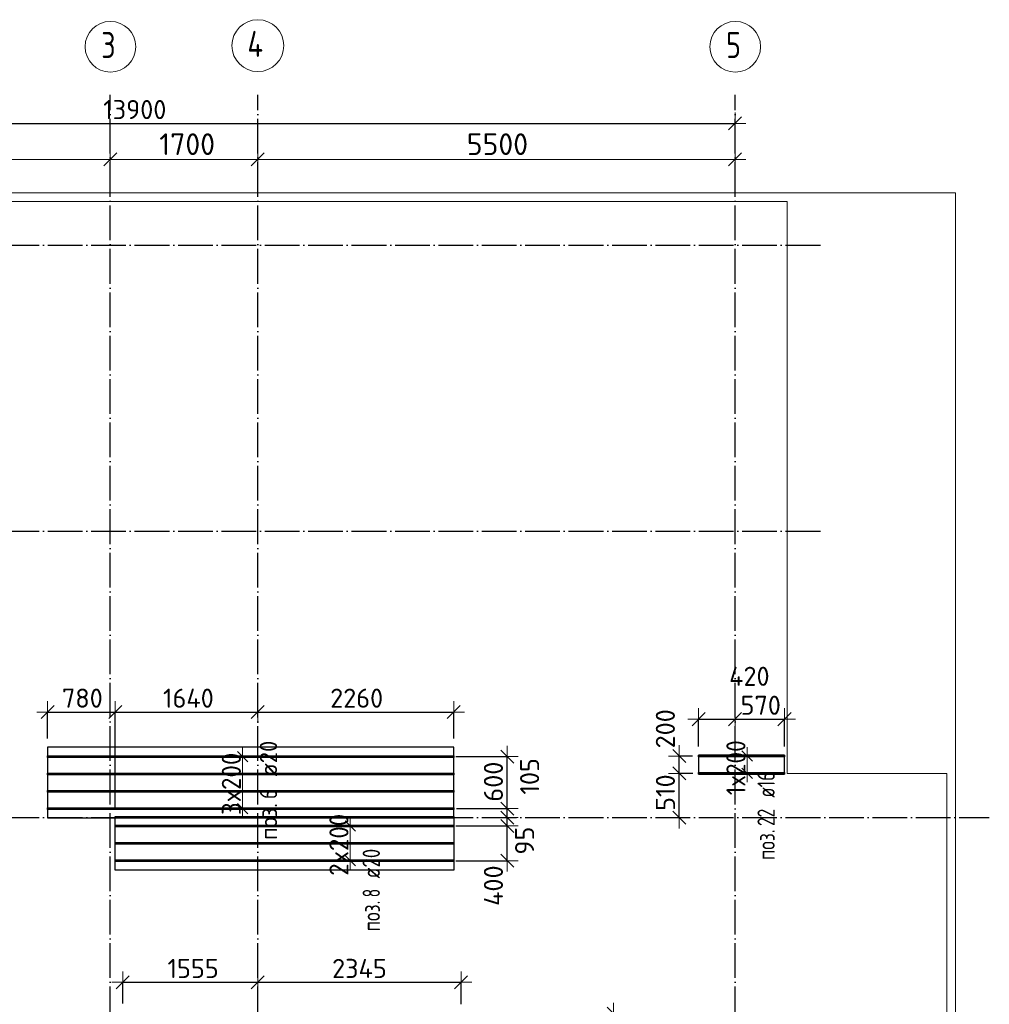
# Model space of a CAD drawing. Header units: millimetres. Extents: x -3725 to 93325, y -74170 to 82591.
# Tile 21 of 133: x 35657 to 46830, y 29029 to 40377. Entities that reach past the tile are written whole.
import ezdxf

# ---------------------------------------------------------------- set-up
doc = ezdxf.new("R2010")
doc.units = ezdxf.units.MM
doc.header["$PDMODE"] = 65
for name, pattern in [('______11', [500, 400, -50, 0, -50]), ('______3', [500, 400, -100]), ('______5', [1100, 800, -100, 100, -100])]:
    doc.linetypes.add(name, pattern=pattern)
for name, color, linetype, lineweight in [('Standard', 7, 'Continuous', 25), ('Балка_ общее', 7, '______3', 13), ('Размерная линия_ общее', 7, 'Continuous', 13), ('Фундамент (1)', 7, 'Continuous', 35)]:
    doc.layers.add(name, color=color, linetype=linetype, lineweight=lineweight)
doc.layers.add('Арм.стержн. Доп. Арм. ниж.зоны Х', color=7, linetype='Continuous', lineweight=35, true_color=0xff1cff)
doc.layers.add('Осевая линия_ общее', color=7, linetype='______5', lineweight=13, true_color=0xa0a0a0)
doc.styles.add('ISOCPEUR', font='ISOCPEUR')
doc.dimstyles.new('DIMSTYLE_18', dxfattribs={"dimtxt": 220, "dimasz": 250, "dimexe": 0, "dimexo": 0, "dimgap": 110, "dimtad": 2, "dimdec": 0, "dimrnd": 1, "dimzin": 12, "dimdsep": 46, "dimtxsty": 'ISOCPEUR', "dimblk1": 'ALL_ML_STRICH', "dimblk2": 'ALL_ML_STRICH', "dimsah": 1, "dimcen": 0, "dimclrd": 7, "dimclre": 256, "dimclrt": 7, "dimadec": 0, "dimazin": 0, "dimtfac": 1, "dimtdec": 0, "dimtix": 1, "dimtmove": 2, "dimatfit": 3, "dimfxl": 0, "dimtzin": 0, "dimlwd": 0, "dimlwe": -3, "dimarcsym": 0})
doc.dimstyles.new('DIMSTYLE_3', dxfattribs={"dimtxt": 220, "dimasz": 250, "dimexe": 0, "dimexo": 0, "dimgap": 110, "dimtad": 2, "dimdec": 0, "dimrnd": 5, "dimzin": 12, "dimdsep": 46, "dimtxsty": 'ISOCPEUR', "dimblk1": 'ALL_ML_STRICH', "dimblk2": 'ALL_ML_STRICH', "dimsah": 1, "dimcen": 0, "dimclrd": 7, "dimclre": 256, "dimclrt": 7, "dimadec": 0, "dimazin": 0, "dimtfac": 1, "dimtdec": 0, "dimtix": 1, "dimtmove": 2, "dimatfit": 3, "dimfxl": 0, "dimtzin": 0, "dimlwd": 0, "dimlwe": -3, "dimarcsym": 0})
doc.dimstyles.new('DIMSTYLE_5', dxfattribs={"dimtxt": 220, "dimasz": 250, "dimexe": 0, "dimexo": 0, "dimgap": 110, "dimtad": 2, "dimdec": 0, "dimrnd": 5, "dimzin": 12, "dimdsep": 46, "dimtxsty": 'ISOCPEUR', "dimblk1": 'ALL_ML_STRICH', "dimblk2": 'ALL_ML_STRICH', "dimsah": 1, "dimcen": 0, "dimclrd": 7, "dimclre": 256, "dimclrt": 7, "dimadec": 0, "dimazin": 0, "dimtfac": 1, "dimtdec": 0, "dimtix": 1, "dimtmove": 2, "dimatfit": 3, "dimfxl": 0, "dimtvp": 1.2, "dimtzin": 0, "dimlwd": 0, "dimlwe": -3, "dimarcsym": 0})
doc.dimstyles.new('DIMSTYLE_7', dxfattribs={"dimtxt": 250, "dimasz": 250, "dimexe": 0, "dimexo": 0, "dimgap": 125, "dimtad": 2, "dimdec": 0, "dimrnd": 5, "dimzin": 12, "dimdsep": 46, "dimtxsty": 'ISOCPEUR', "dimblk1": 'ALL_ML_STRICH', "dimblk2": 'ALL_ML_STRICH', "dimsah": 1, "dimcen": 0, "dimclrd": 7, "dimclre": 256, "dimclrt": 7, "dimadec": 0, "dimazin": 0, "dimtfac": 1, "dimtdec": 0, "dimtix": 1, "dimtmove": 2, "dimatfit": 3, "dimfxl": 0, "dimtzin": 0, "dimlwd": 0, "dimlwe": -3, "dimarcsym": 0})
doc.dimstyles.new('DIMSTYLE_9', dxfattribs={"dimtxt": 220, "dimasz": 250, "dimexe": 0, "dimexo": 0, "dimgap": 110, "dimtad": 0, "dimdec": 0, "dimrnd": 5, "dimzin": 12, "dimdsep": 46, "dimtxsty": 'ISOCPEUR', "dimblk1": 'ALL_ML_STRICH', "dimblk2": 'ALL_ML_STRICH', "dimsah": 1, "dimcen": 0, "dimclrd": 7, "dimclre": 256, "dimclrt": 7, "dimadec": 0, "dimazin": 0, "dimtfac": 1, "dimtdec": 0, "dimtix": 1, "dimtmove": 2, "dimatfit": 3, "dimfxl": 0, "dimtvp": 1.2, "dimtzin": 0, "dimlwd": 0, "dimlwe": -3, "dimarcsym": 0})

# ---------------------------------------------------------------- blocks, each defined once
blk = doc.blocks.new('ALL_ML_STRICH')
at = {"color": 0, "linetype": 'ByBlock', "lineweight": -2}
for p, q in [((0, -0.5), (0, 0.5)), ((-1, 0), (0.5, 0)), ((-0.3, -0.3), (0.3, 0.3))]:
    blk.add_line(p, q, dxfattribs=at)
blk = doc.blocks.new('*D46')
at = {"layer": 'DEFPOINTS', "color": 7, "linetype": 'Continuous', "lineweight": 13, "transparency": 33554687}
for p in [(31200, 38767), (31200, 38758), (36700, 38799)]:
    blk.add_point(p, dxfattribs=at)
at = {"layer": 'Балка_ общее', "color": 251, "linetype": 'Continuous', "lineweight": -2, "true_color": 0x656565, "transparency": 33554687}
for p, q in [((31200, 38768), (31200, 38767)), ((36700, 38809), (36700, 38767))]:
    blk.add_line(p, q, dxfattribs=at)
at = {"layer": 'Балка_ общее', "color": 7, "linetype": 'Continuous', "lineweight": -2, "transparency": 33554687}
blk.add_line((31200, 38767), (36700, 38767), dxfattribs=at)
at = {"layer": 'Балка_ общее', "color": 7, "linetype": 'Continuous', "lineweight": 13, "transparency": 33554687, "xscale": 250, "yscale": 250, "zscale": 250, "rotation": 180}
blk.add_blockref('ALL_ML_STRICH', (31200, 38767), dxfattribs=at)
at = {"layer": 'Балка_ общее', "color": 7, "linetype": 'Continuous', "lineweight": 13, "transparency": 33554687, "xscale": 250, "yscale": 250, "zscale": 250}
blk.add_blockref('ALL_ML_STRICH', (36700, 38767), dxfattribs=at)
at = {"layer": 'Балка_ общее', "color": 7, "linetype": 'Continuous', "lineweight": 13, "transparency": 33554687, "insert": (33962, 38942), "char_height": 250, "width": 1000, "attachment_point": 5, "style": 'ISOCPEUR'}
blk.add_mtext('\\A1;{5500}', dxfattribs=at)
blk = doc.blocks.new('*D47')
at = {"layer": 'DEFPOINTS', "color": 7, "linetype": 'Continuous', "lineweight": 13, "transparency": 33554687}
for p in [(36700, 38799), (36700, 38767), (38400, 38758)]:
    blk.add_point(p, dxfattribs=at)
at = {"layer": 'Балка_ общее', "color": 251, "linetype": 'Continuous', "lineweight": -2, "true_color": 0x656565, "transparency": 33554687}
for p, q in [((36700, 38809), (36700, 38767)), ((38400, 38768), (38400, 38767))]:
    blk.add_line(p, q, dxfattribs=at)
at = {"layer": 'Балка_ общее', "color": 7, "linetype": 'Continuous', "lineweight": -2, "transparency": 33554687}
blk.add_line((36700, 38767), (38400, 38767), dxfattribs=at)
at = {"layer": 'Балка_ общее', "color": 7, "linetype": 'Continuous', "lineweight": 13, "transparency": 33554687, "xscale": 250, "yscale": 250, "zscale": 250, "rotation": 180}
blk.add_blockref('ALL_ML_STRICH', (36700, 38767), dxfattribs=at)
at = {"layer": 'Балка_ общее', "color": 7, "linetype": 'Continuous', "lineweight": 13, "transparency": 33554687, "xscale": 250, "yscale": 250, "zscale": 250}
blk.add_blockref('ALL_ML_STRICH', (38400, 38767), dxfattribs=at)
at = {"layer": 'Балка_ общее', "color": 7, "linetype": 'Continuous', "lineweight": 13, "transparency": 33554687, "insert": (37587, 38942), "char_height": 250, "width": 1000, "attachment_point": 5, "style": 'ISOCPEUR'}
blk.add_mtext('\\A1;{1700}', dxfattribs=at)
blk = doc.blocks.new('*D48')
at = {"layer": 'DEFPOINTS', "color": 7, "linetype": 'Continuous', "lineweight": 13, "transparency": 33554687}
for p in [(38400, 38767), (38400, 38758), (43900, 38716)]:
    blk.add_point(p, dxfattribs=at)
at = {"layer": 'Балка_ общее', "color": 251, "linetype": 'Continuous', "lineweight": -2, "true_color": 0x656565, "transparency": 33554687}
for p, q in [((38400, 38768), (38400, 38767)), ((43900, 38726), (43900, 38767))]:
    blk.add_line(p, q, dxfattribs=at)
at = {"layer": 'Балка_ общее', "color": 7, "linetype": 'Continuous', "lineweight": -2, "transparency": 33554687}
blk.add_line((38400, 38767), (43900, 38767), dxfattribs=at)
at = {"layer": 'Балка_ общее', "color": 7, "linetype": 'Continuous', "lineweight": 13, "transparency": 33554687, "xscale": 250, "yscale": 250, "zscale": 250, "rotation": 180}
blk.add_blockref('ALL_ML_STRICH', (38400, 38767), dxfattribs=at)
at = {"layer": 'Балка_ общее', "color": 7, "linetype": 'Continuous', "lineweight": 13, "transparency": 33554687, "xscale": 250, "yscale": 250, "zscale": 250}
blk.add_blockref('ALL_ML_STRICH', (43900, 38767), dxfattribs=at)
at = {"layer": 'Балка_ общее', "color": 7, "linetype": 'Continuous', "lineweight": 13, "transparency": 33554687, "insert": (41162, 38942), "char_height": 250, "width": 1000, "attachment_point": 5, "style": 'ISOCPEUR'}
blk.add_mtext('\\A1;{5500}', dxfattribs=at)
blk = doc.blocks.new('*D196')
at = {"layer": 'DEFPOINTS', "color": 7, "linetype": 'Continuous', "lineweight": 13, "transparency": 33554687}
for p in [(40675, 28920), (40690, 28120), (42500, 28120)]:
    blk.add_point(p, dxfattribs=at)
at = {"layer": 'Размерная линия_ общее', "color": 253, "linetype": 'Continuous', "lineweight": -2, "true_color": 0xa0a0a0, "transparency": 33554687}
for p, q in [((40775, 28920), (42500, 28920)), ((40790, 28120), (42500, 28120))]:
    blk.add_line(p, q, dxfattribs=at)
at = {"layer": 'Размерная линия_ общее', "color": 7, "linetype": 'Continuous', "lineweight": -2, "transparency": 33554687}
blk.add_line((42500, 28120), (42500, 28920), dxfattribs=at)
at = {"layer": 'Размерная линия_ общее', "color": 7, "linetype": 'Continuous', "lineweight": 13, "transparency": 33554687, "xscale": 250, "yscale": 250, "zscale": 250}
for p, rotation in [((42500, 28920), 90), ((42500, 28120), 270)]:
    blk.add_blockref('ALL_ML_STRICH', p, dxfattribs=dict(at, rotation=rotation))
at = {"layer": 'Размерная линия_ общее', "color": 7, "linetype": 'Continuous', "lineweight": 13, "transparency": 33554687, "insert": (42340, 28531), "char_height": 220, "width": 660, "attachment_point": 5, "rotation": 90, "style": 'ISOCPEUR'}
blk.add_mtext('\\A1;{800}', dxfattribs=at)
blk = doc.blocks.new('*D197')
at = {"layer": 'DEFPOINTS', "color": 7, "linetype": 'Continuous', "lineweight": 13, "transparency": 33554687}
for p in [(40582, 31084), (40582, 30684), (41276, 30684)]:
    blk.add_point(p, dxfattribs=at)
at = {"layer": 'Размерная линия_ общее', "color": 253, "linetype": 'Continuous', "lineweight": -2, "true_color": 0xa0a0a0, "transparency": 33554687}
for p, q in [((40682, 31084), (41276, 31084)), ((40682, 30684), (41276, 30684))]:
    blk.add_line(p, q, dxfattribs=at)
at = {"layer": 'Размерная линия_ общее', "color": 7, "linetype": 'Continuous', "lineweight": -2, "transparency": 33554687}
blk.add_line((41276, 30684), (41276, 31084), dxfattribs=at)
at = {"layer": 'Размерная линия_ общее', "color": 7, "linetype": 'Continuous', "lineweight": 13, "transparency": 33554687, "xscale": 250, "yscale": 250, "zscale": 250}
for p, rotation in [((41276, 31084), 90), ((41276, 30684), 270)]:
    blk.add_blockref('ALL_ML_STRICH', p, dxfattribs=dict(at, rotation=rotation))
at = {"layer": 'Размерная линия_ общее', "color": 7, "linetype": 'Continuous', "lineweight": 13, "transparency": 33554687, "insert": (41116, 30396), "char_height": 220, "width": 660, "attachment_point": 5, "rotation": 90, "style": 'ISOCPEUR'}
blk.add_mtext('\\A1;{400}', dxfattribs=at)
blk = doc.blocks.new('*D198')
at = {"layer": 'DEFPOINTS', "color": 7, "linetype": 'Continuous', "lineweight": 13, "transparency": 33554687}
for p in [(41240, 31180), (40582, 31084), (41276, 31084)]:
    blk.add_point(p, dxfattribs=at)
at = {"layer": 'Размерная линия_ общее', "color": 253, "linetype": 'Continuous', "lineweight": -2, "true_color": 0xa0a0a0, "transparency": 33554687}
for p, q in [((41140, 31180), (41276, 31180)), ((40682, 31084), (41276, 31084))]:
    blk.add_line(p, q, dxfattribs=at)
at = {"layer": 'Размерная линия_ общее', "color": 7, "linetype": 'Continuous', "lineweight": -2, "transparency": 33554687}
blk.add_line((41276, 31084), (41276, 31180), dxfattribs=at)
at = {"layer": 'Размерная линия_ общее', "color": 7, "linetype": 'Continuous', "lineweight": 13, "transparency": 33554687, "xscale": 250, "yscale": 250, "zscale": 250}
for p, rotation in [((41276, 31084), 270), ((41276, 31180), 90)]:
    blk.add_blockref('ALL_ML_STRICH', p, dxfattribs=dict(at, rotation=rotation))
at = {"layer": 'Размерная линия_ общее', "color": 7, "linetype": 'Continuous', "lineweight": 13, "transparency": 33554687, "insert": (41475, 30915), "char_height": 220, "width": 440, "attachment_point": 5, "rotation": 90, "style": 'ISOCPEUR'}
blk.add_mtext('\\A1;{95}', dxfattribs=at)
blk = doc.blocks.new('*D199')
at = {"layer": 'DEFPOINTS', "color": 7, "linetype": 'Continuous', "lineweight": 13, "transparency": 33554687}
for p in [(40589, 31284), (41240, 31180), (41276, 31180)]:
    blk.add_point(p, dxfattribs=at)
at = {"layer": 'Размерная линия_ общее', "color": 253, "linetype": 'Continuous', "lineweight": -2, "true_color": 0xa0a0a0, "transparency": 33554687}
for p, q in [((40689, 31284), (41276, 31284)), ((41140, 31180), (41276, 31180))]:
    blk.add_line(p, q, dxfattribs=at)
at = {"layer": 'Размерная линия_ общее', "color": 7, "linetype": 'Continuous', "lineweight": -2, "transparency": 33554687}
blk.add_line((41276, 31180), (41276, 31284), dxfattribs=at)
at = {"layer": 'Размерная линия_ общее', "color": 7, "linetype": 'Continuous', "lineweight": 13, "transparency": 33554687, "xscale": 250, "yscale": 250, "zscale": 250}
for p, rotation in [((41276, 31180), 270), ((41276, 31284), 90)]:
    blk.add_blockref('ALL_ML_STRICH', p, dxfattribs=dict(at, rotation=rotation))
at = {"layer": 'Размерная линия_ общее', "color": 7, "linetype": 'Continuous', "lineweight": 13, "transparency": 33554687, "insert": (41533, 31656), "char_height": 220, "width": 660, "attachment_point": 5, "rotation": 90, "style": 'ISOCPEUR'}
blk.add_mtext('\\A1;{105}', dxfattribs=at)
blk = doc.blocks.new('*D200')
at = {"layer": 'DEFPOINTS', "color": 7, "linetype": 'Continuous', "lineweight": 13, "transparency": 33554687}
for p in [(40582, 31884), (40589, 31284), (41276, 31284)]:
    blk.add_point(p, dxfattribs=at)
at = {"layer": 'Размерная линия_ общее', "color": 253, "linetype": 'Continuous', "lineweight": -2, "true_color": 0xa0a0a0, "transparency": 33554687}
for p, q in [((40682, 31884), (41276, 31884)), ((40689, 31284), (41276, 31284))]:
    blk.add_line(p, q, dxfattribs=at)
at = {"layer": 'Размерная линия_ общее', "color": 7, "linetype": 'Continuous', "lineweight": -2, "transparency": 33554687}
blk.add_line((41276, 31284), (41276, 31884), dxfattribs=at)
at = {"layer": 'Размерная линия_ общее', "color": 7, "linetype": 'Continuous', "lineweight": 13, "transparency": 33554687, "xscale": 250, "yscale": 250, "zscale": 250}
for p, rotation in [((41276, 31884), 90), ((41276, 31284), 270)]:
    blk.add_blockref('ALL_ML_STRICH', p, dxfattribs=dict(at, rotation=rotation))
at = {"layer": 'Размерная линия_ общее', "color": 7, "linetype": 'Continuous', "lineweight": 13, "transparency": 33554687, "insert": (41116, 31595), "char_height": 220, "width": 660, "attachment_point": 5, "rotation": 90, "style": 'ISOCPEUR'}
blk.add_mtext('\\A1;{600}', dxfattribs=at)
blk = doc.blocks.new('*D201')
at = {"layer": 'DEFPOINTS', "color": 7, "linetype": 'Continuous', "lineweight": 13, "transparency": 33554687}
for p in [(35978, 32397), (35978, 31992), (36758, 31192)]:
    blk.add_point(p, dxfattribs=at)
at = {"layer": 'Размерная линия_ общее', "color": 253, "linetype": 'Continuous', "lineweight": -2, "true_color": 0xa0a0a0, "transparency": 33554687}
for p, q in [((35978, 32092), (35978, 32397)), ((36758, 31292), (36758, 32397))]:
    blk.add_line(p, q, dxfattribs=at)
at = {"layer": 'Размерная линия_ общее', "color": 7, "linetype": 'Continuous', "lineweight": -2, "transparency": 33554687}
blk.add_line((35978, 32397), (36758, 32397), dxfattribs=at)
at = {"layer": 'Размерная линия_ общее', "color": 7, "linetype": 'Continuous', "lineweight": 13, "transparency": 33554687, "xscale": 250, "yscale": 250, "zscale": 250, "rotation": 180}
blk.add_blockref('ALL_ML_STRICH', (35978, 32397), dxfattribs=at)
at = {"layer": 'Размерная линия_ общее', "color": 7, "linetype": 'Continuous', "lineweight": 13, "transparency": 33554687, "xscale": 250, "yscale": 250, "zscale": 250}
blk.add_blockref('ALL_ML_STRICH', (36758, 32397), dxfattribs=at)
at = {"layer": 'Размерная линия_ общее', "color": 7, "linetype": 'Continuous', "lineweight": 13, "transparency": 33554687, "insert": (36379, 32557), "char_height": 220, "width": 660, "attachment_point": 5, "style": 'ISOCPEUR'}
blk.add_mtext('\\A1;{780}', dxfattribs=at)
blk = doc.blocks.new('*D202')
at = {"layer": 'DEFPOINTS', "color": 7, "linetype": 'Continuous', "lineweight": 13, "transparency": 33554687}
for p in [(36758, 32397), (38400, 32432), (36758, 31192)]:
    blk.add_point(p, dxfattribs=at)
at = {"layer": 'Размерная линия_ общее', "color": 253, "linetype": 'Continuous', "lineweight": -2, "true_color": 0xa0a0a0, "transparency": 33554687}
for p, q in [((36758, 31292), (36758, 32397)), ((38400, 32397), (38400, 32397))]:
    blk.add_line(p, q, dxfattribs=at)
at = {"layer": 'Размерная линия_ общее', "color": 7, "linetype": 'Continuous', "lineweight": -2, "transparency": 33554687}
blk.add_line((36758, 32397), (38400, 32397), dxfattribs=at)
at = {"layer": 'Размерная линия_ общее', "color": 7, "linetype": 'Continuous', "lineweight": 13, "transparency": 33554687, "xscale": 250, "yscale": 250, "zscale": 250, "rotation": 180}
blk.add_blockref('ALL_ML_STRICH', (36758, 32397), dxfattribs=at)
at = {"layer": 'Размерная линия_ общее', "color": 7, "linetype": 'Continuous', "lineweight": 13, "transparency": 33554687, "xscale": 250, "yscale": 250, "zscale": 250}
blk.add_blockref('ALL_ML_STRICH', (38400, 32397), dxfattribs=at)
at = {"layer": 'Размерная линия_ общее', "color": 7, "linetype": 'Continuous', "lineweight": 13, "transparency": 33554687, "insert": (37601, 32557), "char_height": 220, "width": 880, "attachment_point": 5, "style": 'ISOCPEUR'}
blk.add_mtext('\\A1;{1640}', dxfattribs=at)
blk = doc.blocks.new('*D203')
at = {"layer": 'DEFPOINTS', "color": 7, "linetype": 'Continuous', "lineweight": 13, "transparency": 33554687}
for p in [(38400, 32432), (38400, 32397), (40658, 31992)]:
    blk.add_point(p, dxfattribs=at)
at = {"layer": 'Размерная линия_ общее', "color": 253, "linetype": 'Continuous', "lineweight": -2, "true_color": 0xa0a0a0, "transparency": 33554687}
for p, q in [((38400, 32397), (38400, 32397)), ((40658, 32092), (40658, 32397))]:
    blk.add_line(p, q, dxfattribs=at)
at = {"layer": 'Размерная линия_ общее', "color": 7, "linetype": 'Continuous', "lineweight": -2, "transparency": 33554687}
blk.add_line((38400, 32397), (40658, 32397), dxfattribs=at)
at = {"layer": 'Размерная линия_ общее', "color": 7, "linetype": 'Continuous', "lineweight": 13, "transparency": 33554687, "xscale": 250, "yscale": 250, "zscale": 250, "rotation": 180}
blk.add_blockref('ALL_ML_STRICH', (38400, 32397), dxfattribs=at)
at = {"layer": 'Размерная линия_ общее', "color": 7, "linetype": 'Continuous', "lineweight": 13, "transparency": 33554687, "xscale": 250, "yscale": 250, "zscale": 250}
blk.add_blockref('ALL_ML_STRICH', (40658, 32397), dxfattribs=at)
at = {"layer": 'Размерная линия_ общее', "color": 7, "linetype": 'Continuous', "lineweight": 13, "transparency": 33554687, "insert": (39540, 32557), "char_height": 220, "width": 880, "attachment_point": 5, "style": 'ISOCPEUR'}
blk.add_mtext('\\A1;{2260}', dxfattribs=at)
blk = doc.blocks.new('*D204')
at = {"layer": 'DEFPOINTS', "color": 7, "linetype": 'Continuous', "lineweight": 13, "transparency": 33554687}
for p in [(43480, 32315), (43900, 32065), (43480, 31901)]:
    blk.add_point(p, dxfattribs=at)
at = {"layer": 'Размерная линия_ общее', "color": 253, "linetype": 'Continuous', "lineweight": -2, "true_color": 0xa0a0a0, "transparency": 33554687}
for p, q in [((43480, 32001), (43480, 32315)), ((43900, 32315), (43900, 32315))]:
    blk.add_line(p, q, dxfattribs=at)
at = {"layer": 'Размерная линия_ общее', "color": 7, "linetype": 'Continuous', "lineweight": -2, "transparency": 33554687}
blk.add_line((43480, 32315), (43900, 32315), dxfattribs=at)
at = {"layer": 'Размерная линия_ общее', "color": 7, "linetype": 'Continuous', "lineweight": 13, "transparency": 33554687, "xscale": 250, "yscale": 250, "zscale": 250, "rotation": 180}
blk.add_blockref('ALL_ML_STRICH', (43480, 32315), dxfattribs=at)
at = {"layer": 'Размерная линия_ общее', "color": 7, "linetype": 'Continuous', "lineweight": 13, "transparency": 33554687, "xscale": 250, "yscale": 250, "zscale": 250}
blk.add_blockref('ALL_ML_STRICH', (43900, 32315), dxfattribs=at)
at = {"layer": 'Размерная линия_ общее', "color": 7, "linetype": 'Continuous', "lineweight": 13, "transparency": 33554687, "insert": (44065, 32809), "char_height": 220, "width": 660, "attachment_point": 5, "style": 'ISOCPEUR'}
blk.add_mtext('\\A1;{420}', dxfattribs=at)
blk = doc.blocks.new('*D205')
at = {"layer": 'DEFPOINTS', "color": 7, "linetype": 'Continuous', "lineweight": 13, "transparency": 33554687}
for p in [(43900, 32315), (43900, 32065), (44470, 31901)]:
    blk.add_point(p, dxfattribs=at)
at = {"layer": 'Размерная линия_ общее', "color": 253, "linetype": 'Continuous', "lineweight": -2, "true_color": 0xa0a0a0, "transparency": 33554687}
for p, q in [((43900, 32315), (43900, 32315)), ((44470, 32001), (44470, 32315))]:
    blk.add_line(p, q, dxfattribs=at)
at = {"layer": 'Размерная линия_ общее', "color": 7, "linetype": 'Continuous', "lineweight": -2, "transparency": 33554687}
blk.add_line((43900, 32315), (44470, 32315), dxfattribs=at)
at = {"layer": 'Размерная линия_ общее', "color": 7, "linetype": 'Continuous', "lineweight": 13, "transparency": 33554687, "xscale": 250, "yscale": 250, "zscale": 250, "rotation": 180}
blk.add_blockref('ALL_ML_STRICH', (43900, 32315), dxfattribs=at)
at = {"layer": 'Размерная линия_ общее', "color": 7, "linetype": 'Continuous', "lineweight": 13, "transparency": 33554687, "xscale": 250, "yscale": 250, "zscale": 250}
blk.add_blockref('ALL_ML_STRICH', (44470, 32315), dxfattribs=at)
at = {"layer": 'Размерная линия_ общее', "color": 7, "linetype": 'Continuous', "lineweight": 13, "transparency": 33554687, "insert": (44196, 32475), "char_height": 220, "width": 660, "attachment_point": 5, "style": 'ISOCPEUR'}
blk.add_mtext('\\A1;{570}', dxfattribs=at)
blk = doc.blocks.new('*D206')
at = {"layer": 'DEFPOINTS', "color": 7, "linetype": 'Continuous', "lineweight": 13, "transparency": 33554687}
for p in [(43513, 31690), (43161, 31180), (43258, 31180)]:
    blk.add_point(p, dxfattribs=at)
at = {"layer": 'Размерная линия_ общее', "color": 253, "linetype": 'Continuous', "lineweight": -2, "true_color": 0xa0a0a0, "transparency": 33554687}
for p, q in [((43413, 31690), (43258, 31690)), ((43258, 31180), (43258, 31180))]:
    blk.add_line(p, q, dxfattribs=at)
at = {"layer": 'Размерная линия_ общее', "color": 7, "linetype": 'Continuous', "lineweight": -2, "transparency": 33554687}
blk.add_line((43258, 31180), (43258, 31690), dxfattribs=at)
at = {"layer": 'Размерная линия_ общее', "color": 7, "linetype": 'Continuous', "lineweight": 13, "transparency": 33554687, "xscale": 250, "yscale": 250, "zscale": 250}
for p, rotation in [((43258, 31690), 90), ((43258, 31180), 270)]:
    blk.add_blockref('ALL_ML_STRICH', p, dxfattribs=dict(at, rotation=rotation))
at = {"layer": 'Размерная линия_ общее', "color": 7, "linetype": 'Continuous', "lineweight": 13, "transparency": 33554687, "insert": (43098, 31468), "char_height": 220, "width": 660, "attachment_point": 5, "rotation": 90, "style": 'ISOCPEUR'}
blk.add_mtext('\\A1;{510}', dxfattribs=at)
blk = doc.blocks.new('*D207')
at = {"layer": 'DEFPOINTS', "color": 7, "linetype": 'Continuous', "lineweight": 13, "transparency": 33554687}
for p in [(43509, 31890), (43258, 31690), (43513, 31690)]:
    blk.add_point(p, dxfattribs=at)
at = {"layer": 'Размерная линия_ общее', "color": 253, "linetype": 'Continuous', "lineweight": -2, "true_color": 0xa0a0a0, "transparency": 33554687}
for p, q in [((43409, 31890), (43258, 31890)), ((43413, 31690), (43258, 31690))]:
    blk.add_line(p, q, dxfattribs=at)
at = {"layer": 'Размерная линия_ общее', "color": 7, "linetype": 'Continuous', "lineweight": -2, "transparency": 33554687}
blk.add_line((43258, 31690), (43258, 31890), dxfattribs=at)
at = {"layer": 'Размерная линия_ общее', "color": 7, "linetype": 'Continuous', "lineweight": 13, "transparency": 33554687, "xscale": 250, "yscale": 250, "zscale": 250}
for p, rotation in [((43258, 31890), 90), ((43258, 31690), 270)]:
    blk.add_blockref('ALL_ML_STRICH', p, dxfattribs=dict(at, rotation=rotation))
at = {"layer": 'Размерная линия_ общее', "color": 7, "linetype": 'Continuous', "lineweight": 13, "transparency": 33554687, "insert": (43097, 32204), "char_height": 220, "width": 660, "attachment_point": 5, "rotation": 90, "style": 'ISOCPEUR'}
blk.add_mtext('\\A1;{200}', dxfattribs=at)
blk = doc.blocks.new('*D208')
at = {"layer": 'DEFPOINTS', "color": 7, "linetype": 'Continuous', "lineweight": 13, "transparency": 33554687}
for p in [(36844, 29282), (38400, 29149), (36844, 28936)]:
    blk.add_point(p, dxfattribs=at)
at = {"layer": 'Размерная линия_ общее', "color": 253, "linetype": 'Continuous', "lineweight": -2, "true_color": 0xa0a0a0, "transparency": 33554687}
for p, q in [((36844, 29036), (36844, 29282)), ((38400, 29282), (38400, 29282))]:
    blk.add_line(p, q, dxfattribs=at)
at = {"layer": 'Размерная линия_ общее', "color": 7, "linetype": 'Continuous', "lineweight": -2, "transparency": 33554687}
blk.add_line((36844, 29282), (38400, 29282), dxfattribs=at)
at = {"layer": 'Размерная линия_ общее', "color": 7, "linetype": 'Continuous', "lineweight": 13, "transparency": 33554687, "xscale": 250, "yscale": 250, "zscale": 250, "rotation": 180}
blk.add_blockref('ALL_ML_STRICH', (36844, 29282), dxfattribs=at)
at = {"layer": 'Размерная линия_ общее', "color": 7, "linetype": 'Continuous', "lineweight": 13, "transparency": 33554687, "xscale": 250, "yscale": 250, "zscale": 250}
blk.add_blockref('ALL_ML_STRICH', (38400, 29282), dxfattribs=at)
at = {"layer": 'Размерная линия_ общее', "color": 7, "linetype": 'Continuous', "lineweight": 13, "transparency": 33554687, "insert": (37655, 29442), "char_height": 220, "width": 880, "attachment_point": 5, "style": 'ISOCPEUR'}
blk.add_mtext('\\A1;{1555}', dxfattribs=at)
blk = doc.blocks.new('*D209')
at = {"layer": 'DEFPOINTS', "color": 7, "linetype": 'Continuous', "lineweight": 13, "transparency": 33554687}
for p in [(38400, 29282), (38400, 29149), (40744, 28930)]:
    blk.add_point(p, dxfattribs=at)
at = {"layer": 'Размерная линия_ общее', "color": 253, "linetype": 'Continuous', "lineweight": -2, "true_color": 0xa0a0a0, "transparency": 33554687}
for p, q in [((38400, 29282), (38400, 29282)), ((40744, 29030), (40744, 29282))]:
    blk.add_line(p, q, dxfattribs=at)
at = {"layer": 'Размерная линия_ общее', "color": 7, "linetype": 'Continuous', "lineweight": -2, "transparency": 33554687}
blk.add_line((38400, 29282), (40744, 29282), dxfattribs=at)
at = {"layer": 'Размерная линия_ общее', "color": 7, "linetype": 'Continuous', "lineweight": 13, "transparency": 33554687, "xscale": 250, "yscale": 250, "zscale": 250, "rotation": 180}
blk.add_blockref('ALL_ML_STRICH', (38400, 29282), dxfattribs=at)
at = {"layer": 'Размерная линия_ общее', "color": 7, "linetype": 'Continuous', "lineweight": 13, "transparency": 33554687, "xscale": 250, "yscale": 250, "zscale": 250}
blk.add_blockref('ALL_ML_STRICH', (40744, 29282), dxfattribs=at)
at = {"layer": 'Размерная линия_ общее', "color": 7, "linetype": 'Continuous', "lineweight": 13, "transparency": 33554687, "insert": (39572, 29442), "char_height": 220, "width": 880, "attachment_point": 5, "style": 'ISOCPEUR'}
blk.add_mtext('\\A1;{2345}', dxfattribs=at)
blk = doc.blocks.new('*D547')
at = {"layer": 'DEFPOINTS', "color": 7, "linetype": 'Continuous', "lineweight": 13, "transparency": 33554687}
for p in [(30000, 39372), (30000, 39181), (43900, 39051)]:
    blk.add_point(p, dxfattribs=at)
at = {"layer": 'Размерная линия_ общее', "color": 253, "linetype": 'Continuous', "lineweight": -2, "true_color": 0xa0a0a0, "transparency": 33554687}
for p, q in [((30000, 39272), (30000, 39181)), ((43900, 39181), (43900, 39181))]:
    blk.add_line(p, q, dxfattribs=at)
at = {"layer": 'Размерная линия_ общее', "color": 7, "linetype": 'Continuous', "lineweight": -2, "transparency": 33554687}
blk.add_line((30000, 39181), (43900, 39181), dxfattribs=at)
at = {"layer": 'Размерная линия_ общее', "color": 7, "linetype": 'Continuous', "lineweight": 13, "transparency": 33554687, "xscale": 250, "yscale": 250, "zscale": 250, "rotation": 180}
blk.add_blockref('ALL_ML_STRICH', (30000, 39181), dxfattribs=at)
at = {"layer": 'Размерная линия_ общее', "color": 7, "linetype": 'Continuous', "lineweight": 13, "transparency": 33554687, "xscale": 250, "yscale": 250, "zscale": 250}
blk.add_blockref('ALL_ML_STRICH', (43900, 39181), dxfattribs=at)
at = {"layer": 'Размерная линия_ общее', "color": 7, "linetype": 'Continuous', "lineweight": 13, "transparency": 33554687, "insert": (36983, 39341), "char_height": 220, "width": 1100, "attachment_point": 5, "style": 'ISOCPEUR'}
blk.add_mtext('\\A1;{13900}', dxfattribs=at)
blk = doc.blocks.new('СЛОЖНЫЙ_ОБЪЕКТ_1')
at = {"layer": 'Осевая линия_ общее', "color": 253, "linetype": '______11', "lineweight": -3, "true_color": 0xa0a0a0, "transparency": 33554687}
for p, q in [((36700, 15830), (36700, 39510)), ((38400, 15830), (38400, 39510)), ((43900, 15830), (43900, 39510)), ((27980, 37780), (44900, 37780)), ((27980, 34480), (44900, 34480)), ((27980, 31180), (46830, 31180))]:
    blk.add_line(p, q, dxfattribs=at)
at = {"layer": 'Осевая линия_ общее', "color": 7, "linetype": 'Continuous', "lineweight": 13, "transparency": 33554687}
for centre, radius in [((36702.4, 40065.3), 292.4), ((38401.3, 40078), 298.8), ((43902.4, 40065.3), 292.4)]:
    blk.add_circle(centre, radius, dxfattribs=at)
at = {"layer": 'Осевая линия_ общее', "color": 7, "linetype": 'Continuous', "lineweight": 13, "transparency": 33554687, "char_height": 300, "attachment_point": 7, "style": 'ISOCPEUR'}
for s, insert, width in [('\\W0.78;3', (36597.4, 39934.8), 326.407), ('\\W0.80;4', (38281.3, 39947.5), 359.833), ('\\W0.78;5', (43797.4, 39934.8), 326.407)]:
    blk.add_mtext(s, dxfattribs=dict(at, insert=insert, width=width))
at = {"layer": 'Балка_ общее', "color": 7, "linetype": 'Continuous', "lineweight": 13, "transparency": 33554687}
for base, p1, p2, picture, middle in [((36700, 38767.3), (31200, 38767.8), (36700, 38809.4), '*D46', (33962.5, 38942.3)), ((38400, 38767.3), (36700, 38809.4), (38400, 38767.8), '*D47', (37587.5, 38942.3)), ((43900, 38767.3), (38400, 38767.8), (43900, 38726.2), '*D48', (41162.5, 38942.3))]:
    dim = blk.add_linear_dim(base=base, p1=p1, p2=p2, dimstyle='DIMSTYLE_7', override={"dimpost": '<>', "dimclrd": 7, "dimclre": 251, "dimclrt": 7, "dimlwd": 0, "dimlwe": 65533}, dxfattribs=at)
    dim.commit()
    dim.dimension.update_dxf_attribs({"geometry": picture, "text_midpoint": middle, "dimtype": 160})

msp = doc.modelspace()

# ---------------------------------------------------------------- linework, layer by layer
at = {"layer": 'Standard', "color": 7, "linetype": 'Continuous', "lineweight": 18, "transparency": 33554687}
msp.add_lwpolyline([(29250, 16540), (46440, 16540), (46440, 38380), (29250, 38380), (29250, 16540)], dxfattribs=at)
at = {"layer": 'Арм.стержн. Доп. Арм. ниж.зоны Х', "color": 7, "linetype": 'Continuous', "lineweight": 25, "transparency": 33554687}
for p, q in [((38286, 31824), (38166, 31944)), ((44100.2, 31830.5), (43980.2, 31950.5)), ((44100.2, 31630.5), (43980.2, 31750.5)), ((38286, 31224), (38166, 31344)), ((39525.9, 31024), (39405.9, 31144)), ((39525.9, 30624), (39405.9, 30744))]:
    msp.add_line(p, q, dxfattribs=at)
at = {"layer": 'Арм.стержн. Доп. Арм. ниж.зоны Х', "color": 7, "linetype": 'Continuous', "lineweight": 13, "transparency": 33554687}
for p, q in [((38226, 31884), (38226, 31984)), ((44040.2, 31890.5), (44040.2, 31990.5)), ((44040.2, 31690.5), (44040.2, 31890.5)), ((38226, 31284), (38226, 31884)), ((44040.2, 31690.5), (44040.2, 31590.5)), ((38226, 31284), (38226, 31184)), ((39465.9, 31084), (39465.9, 31184)), ((39465.9, 30684), (39465.9, 31084)), ((39465.9, 30684), (39465.9, 30584))]:
    msp.add_line(p, q, dxfattribs=at)
at = {"layer": 'Арм.стержн. Доп. Арм. ниж.зоны Х', "color": 253, "linetype": 'Continuous', "lineweight": -3, "true_color": 0xa0a0a0, "transparency": 33554687}
for p, q in [((44040.2, 31890.5), (43940.2, 31890.5)), ((44040.2, 31890.5), (44140.2, 31890.5)), ((38226, 31884), (38126, 31884)), ((38226, 31884), (38326, 31884)), ((44040.2, 31690.5), (43940.2, 31690.5)), ((44040.2, 31690.5), (44140.2, 31690.5)), ((38226, 31284), (38126, 31284)), ((38226, 31284), (38326, 31284)), ((39465.9, 31084), (39365.9, 31084)), ((39465.9, 31084), (39565.9, 31084)), ((39465.9, 30684), (39365.9, 30684)), ((39465.9, 30684), (39565.9, 30684))]:
    msp.add_line(p, q, dxfattribs=at)
at = {"layer": 'Арм.стержн. Доп. Арм. ниж.зоны Х', "color": 52, "linetype": 'Continuous', "lineweight": 25, "transparency": 33554687}
for points in [[(40657.8, 31992), (35977.8, 31992), (35977.8, 31176), (40657.8, 31176), (40657.8, 31992)], [(44470, 31901.5), (43480, 31901.5), (43480, 31679.5), (44470, 31679.5), (44470, 31901.5)], [(40657.8, 30576), (36757.8, 30576), (36757.8, 31192), (40657.8, 31192), (40657.8, 30576)]]:
    msp.add_lwpolyline(points, dxfattribs=at)
at = {"layer": 'Арм.стержн. Доп. Арм. ниж.зоны Х', "color": 240, "linetype": 'Continuous', "lineweight": 25, "transparency": 33554687}
for points in [[(40657.8, 31874), (35977.8, 31874), (35977.8, 31894), (40657.8, 31894), (40657.8, 31874)], [(40657.8, 31674), (35977.8, 31674), (35977.8, 31694), (40657.8, 31694), (40657.8, 31674)], [(40657.8, 31474), (35977.8, 31474), (35977.8, 31494), (40657.8, 31494), (40657.8, 31474)], [(40657.8, 31274), (35977.8, 31274), (35977.8, 31294), (40657.8, 31294), (40657.8, 31274)], [(40657.8, 31074), (36757.8, 31074), (36757.8, 31094), (40657.8, 31094), (40657.8, 31074)], [(40657.8, 30874), (36757.8, 30874), (36757.8, 30894), (40657.8, 30894), (40657.8, 30874)], [(40657.8, 30674), (36757.8, 30674), (36757.8, 30694), (40657.8, 30694), (40657.8, 30674)]]:
    msp.add_lwpolyline(points, dxfattribs=at)
at = {"layer": 'Арм.стержн. Доп. Арм. ниж.зоны Х', "color": 41, "linetype": 'Continuous', "lineweight": 25, "transparency": 33554687}
for points in [[(44470, 31882.5), (43480, 31882.5), (43480, 31898.5), (44470, 31898.5), (44470, 31882.5)], [(44470, 31682.5), (43480, 31682.5), (43480, 31698.5), (44470, 31698.5), (44470, 31682.5)]]:
    msp.add_lwpolyline(points, dxfattribs=at)
at = {"layer": 'Фундамент (1)', "color": 7, "lineweight": 18, "transparency": 33554687}
for p, q in [((30600, 38280), (44500, 38280)), ((44500, 38280), (44500, 31690)), ((44500, 31690), (46340, 31690)), ((46340, 31690), (46340, 22830))]:
    msp.add_line(p, q, dxfattribs=at)
at = {"layer": 'Фундамент (1)', "color": 7, "linetype": 'Continuous', "lineweight": 18, "transparency": 33554687}
for p, q in [((30600, 38280), (44500, 38280)), ((44500, 38280), (44500, 31690)), ((44500, 31690), (46340, 31690)), ((46340, 31690), (46340, 22830))]:
    msp.add_line(p, q, dxfattribs=at)

# ---------------------------------------------------------------- block references
at = {"layer": 'Балка_ общее', "color": 7, "linetype": 'Continuous', "lineweight": 13, "transparency": 33554687}
msp.add_blockref('СЛОЖНЫЙ_ОБЪЕКТ_1', (0, 0), dxfattribs=at)

# ---------------------------------------------------------------- texts
at = {"layer": 'Арм.стержн. Доп. Арм. ниж.зоны Х', "color": 7, "linetype": 'Continuous', "lineweight": 13, "transparency": 33554687, "char_height": 220, "attachment_point": 7, "rotation": 90, "style": 'ISOCPEUR'}
for s, insert, width in [('\\W0.89;1x200', (44020.2, 31438.5), 823.552), ('\\W0.95;3x200', (38206, 31210), 873.359), ('\\W0.95;2x200', (39445.9, 30510), 873.359)]:
    msp.add_mtext(s, dxfattribs=dict(at, insert=insert, width=width))
at = {"layer": 'Арм.стержн. Доп. Арм. ниж.зоны Х', "color": 7, "linetype": 'Continuous', "lineweight": 25, "transparency": 33554687, "char_height": 200, "attachment_point": 7, "rotation": 90, "style": 'ISOCPEUR'}
for s, insert, width in [('\\W0.95; ø20 ', (38623.8, 31534.1), 794.384), ('\\W0.74; ø16 ', (44358.2, 31316.1), 624.254), ('\\W0.78;6', (38623.8, 31394.1), 217.605), ('\\W0.92;поз.', (38623.8, 30924.1), 561.646), ('\\W0.73;22', (44358.2, 31082.7), 306.007), ('\\W0.77;поз.', (44358.2, 30691.1), 468.039), ('\\W0.79; ø20 ', (39808.6, 30378.2), 661.987), ('\\W0.65;8', (39808.6, 30261.6), 181.337), ('\\W0.77;поз.', (39808.6, 29869.9), 468.039)]:
    msp.add_mtext(s, dxfattribs=dict(at, insert=insert, width=width))

# ---------------------------------------------------------------- dimensions: what is measured, and where the dimension line sits
at = {"layer": 'Размерная линия_ общее', "color": 7, "linetype": 'Continuous', "lineweight": 13, "transparency": 33554687}
for base, p1, p2, dimstyle, picture, middle in [((43900, 39180.6), (30000, 39271.9), (43900, 39180.6), 'DIMSTYLE_18', '*D547', (36983, 39340.6)), ((43900, 32314.6), (43480, 32001.5), (43900, 32314.6), 'DIMSTYLE_5', '*D204', (44065.4, 32808.6)), ((36757.8, 32396.9), (35977.8, 32092), (36757.8, 31292), 'DIMSTYLE_3', '*D201', (36378.8, 32556.9)), ((38400, 32396.9), (36757.8, 31292), (38400, 32396.9), 'DIMSTYLE_3', '*D202', (37600.9, 32556.9)), ((40657.8, 32396.9), (38400, 32396.9), (40657.8, 32092), 'DIMSTYLE_3', '*D203', (39539.9, 32556.9)), ((44470, 32314.6), (43900, 32314.6), (44470, 32001.5), 'DIMSTYLE_5', '*D205', (44196, 32474.6)), ((38400, 29282.1), (36843.6, 29035.6), (38400, 29282.1), 'DIMSTYLE_3', '*D208', (37654.8, 29442.1)), ((40743.6, 29282.1), (38400, 29282.1), (40743.6, 29029.6), 'DIMSTYLE_3', '*D209', (39571.8, 29442.1))]:
    dim = msp.add_linear_dim(base=base, p1=p1, p2=p2, dimstyle=dimstyle, override={"dimpost": '<>', "dimclrd": 7, "dimclre": 253, "dimclrt": 7, "dimlwd": 0, "dimlwe": 65533}, dxfattribs=at)
    dim.commit()
    dim.dimension.update_dxf_attribs({"geometry": picture, "text_midpoint": middle, "dimtype": 160})
for base, p1, p2, dimstyle, picture, middle in [((43258.1, 31890.5), (43413.5, 31690.5), (43408.9, 31890.5), 'DIMSTYLE_5', '*D207', (43097.5, 32203.6)), ((41276.2, 31884), (40688.9, 31284), (40681.7, 31884), 'DIMSTYLE_5', '*D200', (41116.2, 31595)), ((41276.2, 31284), (41139.9, 31180), (40688.9, 31284), 'DIMSTYLE_9', '*D199', (41533, 31656)), ((43258.0614, 31690.4766), (43258.0614, 31180), (43413.4528, 31690.4766), 'DIMSTYLE_5', '*D206', (43098.0614, 31468.2383)), ((41276.2, 31180), (40681.7, 31084), (41139.9, 31180), 'DIMSTYLE_9', '*D198', (41475.3, 30914.5)), ((41276.2, 31084), (40681.7, 30684), (40681.7, 31084), 'DIMSTYLE_5', '*D197', (41115.9, 30396.3)), ((42500.2, 28919.6), (40789.7, 28119.6), (40775.4, 28919.6), 'DIMSTYLE_3', '*D196', (42340.2, 28530.6))]:
    dim = msp.add_linear_dim(base=base, p1=p1, p2=p2, angle=90, dimstyle=dimstyle, override={"dimpost": '<>', "dimclrd": 7, "dimclre": 253, "dimclrt": 7, "dimlwd": 0, "dimlwe": 65533}, dxfattribs=at)
    dim.commit()
    dim.dimension.update_dxf_attribs({"geometry": picture, "text_midpoint": middle, "dimtype": 160})

doc.saveas('drawing.dxf')
